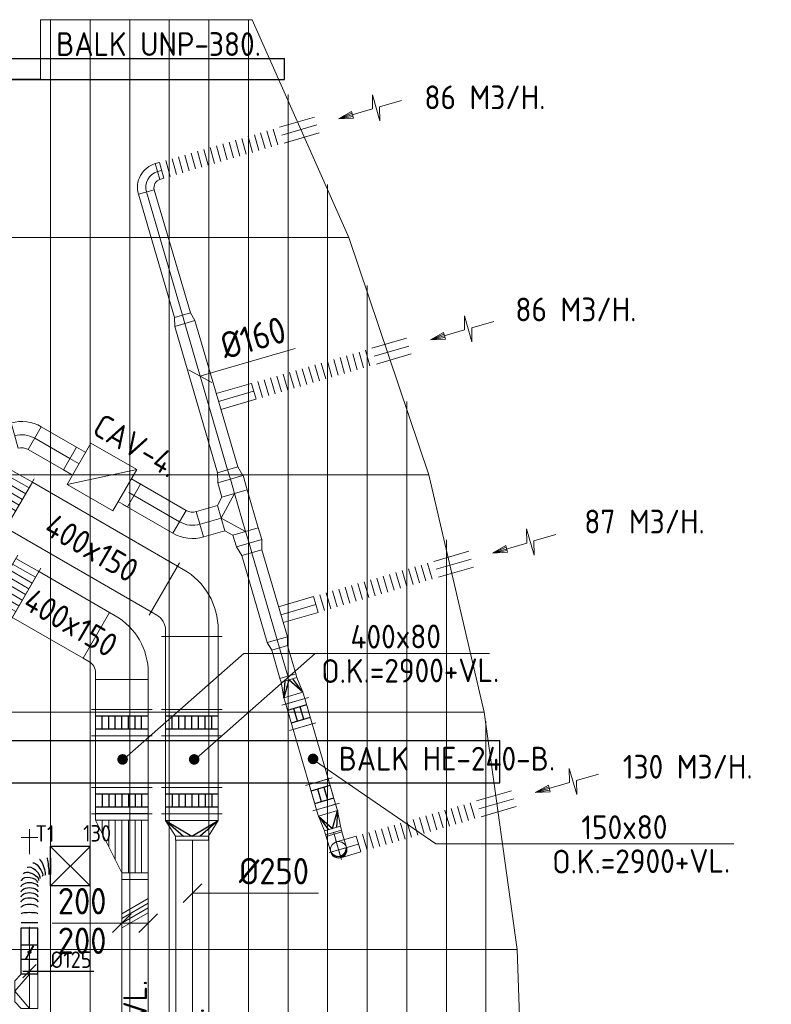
# Model space of a CAD drawing. Header units: millimetres. Extents: x -75017 to 35076, y -1757 to 51354.
# Tile 35 of 41: x -54654 to -48957, y 32231 to 39696. Entities that reach past the tile are written whole.
import ezdxf
from ezdxf.enums import TextEntityAlignment as Align

# ---------------------------------------------------------------- set-up
doc = ezdxf.new("R2010")
doc.units = ezdxf.units.MM
doc.header["$LTSCALE"] = 50
doc.linetypes.add('CENTER2', pattern=[28.575, 19.05, -3.175, 3.175, -3.175])
for name, color, linetype in [('BALKEN', 7, 'Continuous'), ('WL570---_TOEVOER', 200, 'Continuous'), ('WL570---_TOEVOER_HL', 1, 'Continuous'), ('WL570---_TOEVOER_RST', 200, 'Continuous'), ('WL570---_TOEVOER_RST_HL', 1, 'Continuous'), ('WL5772--_R_KANAAL-H', 1, 'Continuous'), ('WM570---_TOEVOER', 2, 'Continuous'), ('WM570---_TOEVOER_PR', 2, 'Continuous'), ('WM570---_TOEVOER_RST_PR', 1, 'Continuous')]:
    doc.layers.add(name, color=color, linetype=linetype)
for name, color, linetype, lineweight in [('WL570---_BESTAAND-HARTLIJN', 161, 'Continuous', 0), ('WL570---_BESTAAND-MAATVOERING', 160, 'Continuous', 0), ('WL570---_BESTAAND-RETOUR', 100, 'Continuous', 0), ('WL570---_BESTAAND-TOEVOER', 200, 'Continuous', 0), ('WL570---_DEMONTEREN', 10, 'Continuous', 0)]:
    doc.layers.add(name, color=color, linetype=linetype, lineweight=lineweight)
doc.layers.get('WL570---_DEMONTEREN').off()
doc.styles.add('BURO-025', font='ISO96.shx', dxfattribs={"height": 125})
doc.styles.add('ISO', font='ISO', dxfattribs={"height": 162})
doc.styles.add('MAATVOERING', font='ISO')

# ---------------------------------------------------------------- blocks, each defined once
blk = doc.blocks.new('*X1')
at = {"color": 0}
for p, q in [((-0.45, 0.011), (-0.45, 0.044)), ((-0.44, 0.05), (-0.44, 0.104)), ((-0.43, 0.079), (-0.43, 0.14)), ((-0.42, 0.104), (-0.42, 0.167)), ((-0.41, 0.125), (-0.41, 0.191)), ((-0.4, 0.143), (-0.4, 0.211)), ((-0.39, 0.16), (-0.39, 0.229)), ((-0.38, 0.175), (-0.38, 0.245)), ((-0.37, 0.189), (-0.37, 0.26)), ((-0.36, 0.203), (-0.36, 0.273)), ((-0.35, 0.215), (-0.35, 0.286)), ((-0.34, 0.226), (-0.34, 0.298)), ((-0.33, 0.237), (-0.33, 0.309)), ((-0.32, 0.247), (-0.32, 0.319)), ((-0.31, 0.256), (-0.31, 0.329)), ((-0.3, 0.265), (-0.3, 0.338)), ((-0.29, 0.273), (-0.29, 0.347)), ((-0.28, 0.281), (-0.28, 0.355)), ((-0.27, 0.289), (-0.27, 0.363)), ((-0.26, 0.296), (-0.26, 0.37)), ((-0.25, 0.302), (-0.25, 0.377)), ((-0.24, 0.309), (-0.24, 0.383)), ((-0.23, 0.315), (-0.23, 0.389)), ((-0.22, 0.32), (-0.22, 0.395)), ((-0.21, 0.326), (-0.21, 0.4)), ((-0.2, 0.331), (-0.2, 0.405)), ((-0.19, 0.335), (-0.19, 0.41)), ((-0.18, 0.34), (-0.18, 0.415)), ((-0.17, 0.344), (-0.17, 0.419)), ((-0.16, 0.348), (-0.16, 0.423)), ((-0.15, 0.351), (-0.15, 0.426)), ((-0.14, 0.355), (-0.14, 0.43)), ((-0.13, 0.358), (-0.13, 0.433)), ((-0.12, 0.36), (-0.12, 0.436)), ((-0.11, 0.363), (-0.11, 0.439)), ((-0.1, 0.365), (-0.1, 0.441)), ((-0.09, 0.367), (-0.09, 0.443)), ((-0.08, 0.369), (-0.08, 0.445)), ((-0.07, 0.371), (-0.07, 0.447)), ((-0.06, 0.372), (-0.06, 0.448)), ((-0.05, 0.374), (-0.05, 0.449)), ((-0.04, 0.375), (-0.04, 0.45)), ((-0.03, 0.375), (-0.03, 0.451)), ((-0.02, 0.376), (-0.02, 0.452)), ((-0.01, 0.376), (-0.01, 0.452)), ((0, 0.376), (0, 0.452)), ((0.01, 0.376), (0.01, 0.452)), ((0.02, 0.376), (0.02, 0.452)), ((0.03, 0.375), (0.03, 0.451)), ((0.04, 0.375), (0.04, 0.45)), ((0.05, 0.374), (0.05, 0.449)), ((0.06, 0.372), (0.06, 0.448)), ((0.07, 0.371), (0.07, 0.447)), ((0.08, 0.369), (0.08, 0.445)), ((0.09, 0.367), (0.09, 0.443)), ((0.1, 0.365), (0.1, 0.441)), ((0.11, 0.363), (0.11, 0.439)), ((0.12, 0.36), (0.12, 0.436)), ((0.13, 0.358), (0.13, 0.433)), ((0.14, 0.355), (0.14, 0.43)), ((0.15, 0.351), (0.15, 0.426)), ((0.16, 0.348), (0.16, 0.423)), ((0.17, 0.344), (0.17, 0.419)), ((0.18, 0.34), (0.18, 0.415)), ((0.19, 0.335), (0.19, 0.41)), ((0.2, 0.331), (0.2, 0.405)), ((0.21, 0.326), (0.21, 0.4)), ((0.22, 0.32), (0.22, 0.395)), ((0.23, 0.315), (0.23, 0.389)), ((0.24, 0.309), (0.24, 0.383)), ((0.25, 0.302), (0.25, 0.377)), ((0.26, 0.296), (0.26, 0.37)), ((0.27, 0.289), (0.27, 0.363)), ((0.28, 0.281), (0.28, 0.355)), ((0.29, 0.273), (0.29, 0.347)), ((0.3, 0.265), (0.3, 0.338)), ((0.31, 0.256), (0.31, 0.329)), ((0.32, 0.247), (0.32, 0.319)), ((0.33, 0.237), (0.33, 0.309)), ((0.34, 0.226), (0.34, 0.298)), ((0.35, 0.215), (0.35, 0.286)), ((0.36, 0.203), (0.36, 0.273)), ((0.37, 0.189), (0.37, 0.26)), ((0.38, 0.175), (0.38, 0.245)), ((0.39, 0.16), (0.39, 0.229)), ((0.4, 0.143), (0.4, 0.211)), ((0.41, 0.125), (0.41, 0.191)), ((0.42, 0.104), (0.42, 0.167)), ((0.43, 0.079), (0.43, 0.14)), ((0.44, 0.05), (0.44, 0.104)), ((0.45, 0.011), (0.45, 0.044))]:
    blk.add_line(p, q, dxfattribs=at)
blk = doc.blocks.new('KARODS')
blk.add_circle((0, 0), 0.5)
at = {"layer": 'WL570---_BESTAAND-HARTLIJN'}
for p, q in [((0, -0.6), (0, 0.6)), ((-0.6, 0), (0.6, 0))]:
    blk.add_line(p, q, dxfattribs=at)
at = {"layer": 'WL570---_BESTAAND-TOEVOER'}
blk.add_blockref('*X1', (0, 0), dxfattribs=at)
blk = doc.blocks.new('OBO12500090SE')
blk.add_lwpolyline([(-62.5, 125), (-62.5, 0), (62.5, 0), (62.5, 125)])
at = {"layer": 'WL570---_BESTAAND-HARTLIJN'}
for p, q in [((0, 0), (0, 187.5)), ((-62.5, 125), (62.5, 125))]:
    blk.add_line(p, q, dxfattribs=at)
at = {"xscale": 125, "yscale": 125, "zscale": 125}
blk.add_blockref('KARODS', (0, 125), dxfattribs=at)
blk = doc.blocks.new('OTS12512516000H')
blk.add_lwpolyline([(-130, -62.5), (130, -62.5), (130, 62.5), (80, 112.5), (-80, 112.5), (-130, 62.5)], close=True)
at = {"layer": 'WL570---_BESTAAND-HARTLIJN'}
blk.add_line((-130, 0), (130, 0), dxfattribs=at)
at = {"layer": 'WL570---_BESTAAND-TOEVOER'}
blk.add_lwpolyline([(-130, 0), (0, 112.5), (130, 0)], dxfattribs=at)
blk = doc.blocks.new('KARO')
for p, q in [((1, 0.5), (0, 0.5)), ((0, -0.5), (1, -0.5))]:
    blk.add_line(p, q)
at = {"invisible_edges": 15}
blk.add_3dface([(0, 0.5), (0, -0.5), (1, -0.5), (1, 0.5)], dxfattribs=at)
at = {"layer": 'WL570---_BESTAAND-HARTLIJN'}
blk.add_line((0, 0), (1, 0), dxfattribs=at)
blk = doc.blocks.new('AFZPIJL')
for points in [[(0, -10), (0, -6.52), (-2.06, -5.97), (2.06, -5.97), (0, -5.41), (0, 0)], [(-0.26, -2.22), (0, 0)], [(0.26, -2.22), (0, 0)]]:
    blk.add_lwpolyline(points)
blk.add_lwpolyline([(0.52, -2.22), (-0.52, -2.22), (0, 0)], close=True)
blk = doc.blocks.new('FLLINE125')
blk.add_line((0, -62.5), (0, 62.5))
blk = doc.blocks.new('OEX1250095100')
at = {"rotation": 180.0000000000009}
for p in [(50, 0), (100, 0), (150, 0), (200, 0), (250, 0), (300, 0), (350, 0), (400, 0), (450, 0), (500, 0), (550, 0), (600, 0), (650, 0), (700, 0), (750, 0), (800, 0), (850, 0), (900, 0), (950, 0)]:
    blk.add_blockref('FLLINE125', p, dxfattribs=at)
blk = doc.blocks.new('OSV2001600740G')
blk.add_lwpolyline([(0, -100), (74.6, -80), (74.6, 80), (0, 100)], close=True)
at = {"layer": 'WL570---_BESTAAND-HARTLIJN'}
blk.add_line((0, 0), (74.6, 0), dxfattribs=at)
blk = doc.blocks.new('OSV1601250650K')
blk.add_lwpolyline([(-65.3, -80), (0, -62.5), (0, 62.5), (-65.3, 80)], close=True)
at = {"layer": 'WL570---_BESTAAND-HARTLIJN'}
blk.add_line((-65.3, 0), (0, 0), dxfattribs=at)
blk = doc.blocks.new('OTS20020020000H')
blk.add_lwpolyline([(-150, -100), (150, -100), (150, 100), (100, 150), (-100, 150), (-150, 100)], close=True)
at = {"layer": 'WL570---_BESTAAND-HARTLIJN'}
blk.add_line((-150, 0), (150, 0), dxfattribs=at)
at = {"layer": 'WL570---_BESTAAND-RETOUR'}
blk.add_lwpolyline([(-150, 0), (0, 150), (150, 0)], dxfattribs=at)
blk = doc.blocks.new('MVLINE')
blk.add_line((35.4, -35.4), (-35.4, 35.4))
blk = doc.blocks.new('OBO12500090H')
blk.add_lwpolyline([(62.5, -125, 0.414214), (-125, 62.5), (-125, -62.5, -0.414214), (-62.5, -125)], format="xyb", close=True)
at = {"invisible_edges": 15}
for points in [[(-114.1, -63.4), (-92.4, 59.7), (-125, 62.5), (-125, -62.5)], [(-103.6, -66.3), (-60.9, 51.2), (-92.4, 59.7), (-114.1, -63.4)], [(-93.8, -70.9), (-31.2, 37.4), (-60.9, 51.2), (-103.6, -66.3)], [(-84.8, -77.1), (-4.5, 18.6), (-31.2, 37.4), (-93.8, -70.9)], [(-77.1, -84.8), (18.6, -4.5), (-4.5, 18.6), (-84.8, -77.1)], [(-70.9, -93.8), (37.4, -31.2), (18.6, -4.5), (-77.1, -84.8)], [(-66.3, -103.6), (51.2, -60.9), (37.4, -31.2), (-70.9, -93.8)], [(-63.4, -114.1), (59.7, -92.4), (51.2, -60.9), (-66.3, -103.6)], [(-62.5, -125), (62.5, -125), (59.7, -92.4), (-63.4, -114.1)]]:
    blk.add_3dface(points, dxfattribs=at)
at = {"layer": 'WL570---_BESTAAND-HARTLIJN'}
blk.add_arc((-125, -125), 125, 0, 90, dxfattribs=at)
blk = doc.blocks.new('KARH')
for p, q in [((1, 0.5), (0, 0.5)), ((0, -0.5), (1, -0.5))]:
    blk.add_line(p, q)
at = {"invisible_edges": 15}
blk.add_3dface([(0, 0.5), (0, -0.5), (1, -0.5), (1, 0.5)], dxfattribs=at)
blk = doc.blocks.new('OBO12500090ZH')
blk.add_lwpolyline([(-62.5, -125), (62.5, -125), (62.5, 0, 1), (-62.5, 0)], format="xyb", close=True)
at = {"layer": 'WL570---_BESTAAND-HARTLIJN'}
for points in [[(-62.5, 0), (62.5, 0)], [(0, -125), (0, 62.5)]]:
    blk.add_lwpolyline(points, dxfattribs=at)
blk = doc.blocks.new('OBO20000046H')
blk.add_lwpolyline([(100, -85.5, 0.203452), (8.4, 130.3), (-130.5, -13.6, -0.203452), (-100, -85.5)], format="xyb", close=True)
at = {"invisible_edges": 15}
for points in [[(-124.4, -20), (26.8, 110.9), (8.4, 130.3), (-130.5, -13.6)], [(-118.9, -27), (43.4, 89.9), (26.8, 110.9), (-124.4, -20)], [(-114, -34.5), (58, 67.5), (43.4, 89.9), (-118.9, -27)], [(-109.8, -42.3), (70.7, 43.9), (58, 67.5), (-114, -34.5)], [(-106.3, -50.6), (81.1, 19.3), (70.7, 43.9), (-109.8, -42.3)], [(-103.6, -59), (89.3, -6.2), (81.1, 19.3), (-106.3, -50.6)], [(-101.6, -67.7), (95.2, -32.2), (89.3, -6.2), (-103.6, -59)], [(-100.4, -76.6), (98.8, -58.8), (95.2, -32.2), (-101.6, -67.7)], [(-100, -85.5), (100, -85.5), (98.8, -58.8), (-100.4, -76.6)]]:
    blk.add_3dface(points, dxfattribs=at)
at = {"layer": 'WL570---_BESTAAND-HARTLIJN'}
blk.add_arc((-200, -85.5), 200, 0, 46, dxfattribs=at)
blk = doc.blocks.new('OBO20000045H')
blk.add_lwpolyline([(100, -82.8, 0.198912), (12.1, 129.3), (-129.3, -12.1, -0.198912), (-100, -82.8)], format="xyb", close=True)
at = {"invisible_edges": 15}
for points in [[(-123.4, -18.6), (29.8, 110), (12.1, 129.3), (-129.3, -12.1)], [(-118.1, -25.5), (45.7, 89.2), (29.8, 110), (-123.4, -18.6)], [(-113.4, -32.8), (59.8, 67.2), (45.7, 89.2), (-118.1, -25.5)], [(-109.4, -40.6), (71.9, 43.9), (59.8, 67.2), (-113.4, -32.8)], [(-106, -48.6), (81.9, 19.8), (71.9, 43.9), (-109.4, -40.6)], [(-103.4, -57), (89.8, -5.2), (81.9, 19.8), (-106, -48.6)], [(-101.5, -65.5), (95.4, -30.7), (89.8, -5.2), (-103.4, -57)], [(-100.4, -74.1), (98.9, -56.7), (95.4, -30.7), (-101.5, -65.5)], [(-100, -82.8), (100, -82.8), (98.9, -56.7), (-100.4, -74.1)]]:
    blk.add_3dface(points, dxfattribs=at)
at = {"layer": 'WL570---_BESTAAND-HARTLIJN'}
blk.add_arc((-200, -82.8), 200, 0, 45, dxfattribs=at)
blk = doc.blocks.new('*X189')
at = {"color": 0}
for p, q in [((50, 300), (450, 300)), ((50, 200), (450, 200)), ((50, 100), (250, 100))]:
    blk.add_line(p, q, dxfattribs=at)
blk = doc.blocks.new('*X190')
at = {"color": 0}
for p, q in [((50, 350), (450, 350)), ((50, 250), (450, 250)), ((50, 150), (350, 150)), ((50, 50), (150, 50))]:
    blk.add_line(p, q, dxfattribs=at)
blk = doc.blocks.new('VTR40015020020020-0')
for p, q in [((50, 200), (0, 200)), ((0, 200), (0, -200)), ((500, 200), (450, 200)), ((500, 0), (500, 200)), ((450, 0), (500, 0)), ((0, -200), (50, -200))]:
    blk.add_line(p, q)
blk.add_lwpolyline([(50, -200), (450, 0), (450, 200), (50, 200)], close=True)
at = {"layer": 'WL570---_BESTAAND-TOEVOER'}
for name in ['*X190', '*X189']:
    blk.add_blockref(name, (0, -200), dxfattribs=at)
blk = doc.blocks.new('VBO40015000050601-100')
blk.add_lwpolyline([(-200, -223.2), (200, -223.2), (200, -173.2, 0.267949), (-50, 259.8), (-93.3, 284.8), (-293.3, -61.6), (-250, -86.6, -0.267949), (-200, -173.2)], format="xyb", close=True)
blk = doc.blocks.new('VBX1251250012525000')
blk.add_lwpolyline([(50, -112.5), (300, -112.5), (300, 112.5), (50, 112.5)], close=True)
for points in [[(50, 62.5), (0, 62.5), (0, -62.5), (50, -62.5)], [(300, -62.5), (350, -62.5), (350, 62.5), (300, 62.5)]]:
    blk.add_lwpolyline(points)
at = {"layer": 'WL570---_BESTAAND-HARTLIJN'}
blk.add_line((300, 0), (350, 0), dxfattribs=at)
at = {"layer": 'WL570---_BESTAAND-TOEVOER'}
blk.add_line((50, -112.5), (300, 112.5), dxfattribs=at)
blk = doc.blocks.new('VSP400804008020020000')
for p, q in [((0, -230), (0, 230)), ((200, -230), (200, 230))]:
    blk.add_line(p, q)
blk.add_lwpolyline([(0, -200), (200, -200), (200, 200), (0, 200)], close=True)
at = {"layer": 'WL5772--_R_KANAAL-H'}
for p, q in [((50, -200), (50, 200)), ((50, 150), (150, 150)), ((150, -200), (150, 200)), ((50, 100), (150, 100)), ((50, 50), (150, 50)), ((50, 0), (150, 0)), ((50, -50), (150, -50)), ((50, -100), (150, -100)), ((50, -150), (150, -150))]:
    blk.add_line(p, q, dxfattribs=at)
blk = doc.blocks.new('VRO4008000250200003-0')
for p, q in [((0, 230), (0, -230)), ((50, -200), (50, 200)), ((170, -125), (170, 125))]:
    blk.add_line(p, q)
blk.add_lwpolyline([(0, 200), (0, -200), (50, -200), (170, -125), (200, -125), (200, 125), (170, 125), (50, 200)], close=True)
at = {"layer": 'WL5772--_R_KANAAL-H'}
for p, q in [((50, 200), (170, 62.5)), ((50, -200), (170, -62.5))]:
    blk.add_line(p, q, dxfattribs=at)
blk.add_lwpolyline([(50, -200), (170, 0), (50, 200)], dxfattribs=at)
blk = doc.blocks.new('VV340020040015002000GO')
for p, q in [((0, -230), (0, 230)), ((200, -230), (200, 230)), ((0, 200), (200, 200)), ((0, -200), (200, -200))]:
    blk.add_line(p, q)
at = {"layer": 'WL570---_BESTAAND-RETOUR'}
for p, q in [((0, -200), (0, 200)), ((0, 150), (200, 150)), ((200, -200), (200, 200)), ((0, 100), (200, 100)), ((0, 50), (200, 50)), ((0, 0), (200, 0)), ((0, -50), (200, -50)), ((0, -100), (200, -100)), ((0, -150), (200, -150))]:
    blk.add_line(p, q, dxfattribs=at)
blk = doc.blocks.new('VBO4001504001505050-0')
for p, q in [((-93.3, 319.4), (-323.3, -78.9)), ((-230, -240.5), (230, -240.5))]:
    blk.add_line(p, q)
blk.add_lwpolyline([(-200, -240.5), (200, -240.5), (200, -190.5, 0.267949), (-65, 268.5), (-108.3, 293.5), (-308.3, -52.9), (-265, -77.9, -0.267949), (-200, -190.5)], format="xyb", close=True)
blk = doc.blocks.new('VRO1508000125200003-0')
for p, q in [((0, 105), (0, -105)), ((50, -75), (50, 75)), ((170, -62.5), (170, 62.5))]:
    blk.add_line(p, q)
blk.add_lwpolyline([(0, 75), (0, -75), (50, -75), (170, -62.5), (200, -62.5), (200, 62.5), (170, 62.5), (50, 75)], close=True)
at = {"layer": 'WL5772--_R_KANAAL-H'}
for p, q in [((50, 75), (170, 31.25)), ((50, -75), (170, -31.25))]:
    blk.add_line(p, q, dxfattribs=at)
blk.add_lwpolyline([(50, -75), (170, 0), (50, 75)], dxfattribs=at)
blk = doc.blocks.new('VSP150801508020020000')
for p, q in [((0, -105), (0, 105)), ((200, -105), (200, 105))]:
    blk.add_line(p, q)
blk.add_lwpolyline([(0, -75), (200, -75), (200, 75), (0, 75)], close=True)
at = {"layer": 'WL5772--_R_KANAAL-H'}
for p, q in [((50, -75), (50, 75)), ((150, -75), (150, 75)), ((50, 25), (150, 25)), ((50, -25), (150, -25))]:
    blk.add_line(p, q, dxfattribs=at)
blk = doc.blocks.new('UISO')
for p, q in [((0, 0.18), (1, 0.757)), ((0, 0), (1, 0.577))]:
    blk.add_line(p, q)
at = {"layer": 'WL570---_BESTAAND-TOEVOER'}
for p, q in [((0, 0.36), (1, 0.937)), ((0, -0.18), (1, 0.397))]:
    blk.add_line(p, q, dxfattribs=at)
blk = doc.blocks.new('Block plafond 7e midden')
at = {"color": 8, "linetype": 'Continuous', "lineweight": 13}
for p, q in [((13910, 40), (13910, -17660)), ((14210, 40), (14210, -17660)), ((14510, 40), (14510, -17660)), ((14810, 40), (14810, -17660)), ((15110, 40), (15110, -17660)), ((15410, 40), (15410, -17660)), ((16171.1, -1610), (15437.9, 40)), ((15710, -526.3), (15710, -17093.7)), ((16010, -1210.5), (16010, -16409.5)), ((9960, -1610), (16171.1, -1610)), ((16776.6, -3410), (16171.1, -1610)), ((16310, -1976), (16310, -15644)), ((16610, -2853.9), (16610, -14766.1)), ((9960, -3410), (16776.7, -3410)), ((15410, -3410), (15410, -5210)), ((17197.6, -5210), (16776.6, -3410)), ((16910, -3904.2), (16910, -13715.8)), ((9960, -5210), (17197.6, -5210)), ((15710, -12410), (15710, -5210)), ((17197.6, -5210), (17445.9, -7010)), ((17210, -5277.5), (17210, -12342.6)), ((17445.9, -7010), (12960, -7010)), ((17445.9, -7010), (17510, -8810))]:
    blk.add_line(p, q, dxfattribs=at)
at = {"color": 8, "linetype": 'Continuous', "lineweight": 13, "flags": 128}
blk.add_lwpolyline([(15437.9, 40), (13835, 40), (13835, -410), (2509.8, -410), (2509.8, 0), (0, 0), (0, -17620)], dxfattribs=at)
blk = doc.blocks.new('*U592')
at = {"color": 0, "ltscale": 10}
for p, q in [((150, 150, -2500), (-150, 150, -2500)), ((-150, -150, -2500), (-150, 150, -2500)), ((150, -150, -2500), (-150, 150, -2500)), ((-150, -150, -2500), (150, 150, -2500)), ((150, -150, -2500), (150, 150, -2500)), ((150, -150, -2500), (-150, -150, -2500))]:
    blk.add_line(p, q, dxfattribs=at)
at = {"layer": 'WL570---_TOEVOER_RST_HL', "linetype": 'CENTER2'}
blk.add_circle((0, 0, -2500), 0.075, dxfattribs=at)
at = {"layer": 'WL570---_TOEVOER_RST', "color": 2, "style": 'BURO-025'}
for tag in ['MC', 'Q']:
    blk.add_attdef(tag, text='', height=125, dxfattribs=at).set_placement((0, 0), align=Align.MIDDLE)
at = {"layer": 'WM570---_TOEVOER_RST_PR', "color": 2, "style": 'BURO-025'}
blk.add_attdef('POSNR', text='', height=125, dxfattribs=at).set_placement((0, 0), align=Align.MIDDLE)
blk = doc.blocks.new('*U599')
at = {"ltscale": 10}
for p, q in [((-56.5, 62.5, -2700), (56.5, 62.5, -2700)), ((-56.5, -62.5, -2700), (-56.5, 62.5, -2700)), ((-49.4, 27.3, -2700), (-48.4, 29.1, -2700)), ((48.4, -29.1, -2700), (-49.4, 27.3, -2700)), ((49.4, -27.3, -2700), (-48.4, 29.1, -2700)), ((56.5, 62.5, -2700), (56.5, -62.5, -2700)), ((-56.5, -62.5, -2700), (56.5, -62.5, -2700)), ((48.4, -29.1, -2700), (49.4, -27.3, -2700))]:
    blk.add_line(p, q, dxfattribs=at)
blk.add_circle((0, 0, -2700), 9.41, dxfattribs=at)
at = {"layer": 'WL570---_TOEVOER', "color": 2, "style": 'BURO-025'}
blk.add_attdef('I', text='', height=125, dxfattribs=at).set_placement((0, 0), align=Align.MIDDLE)
at = {"layer": 'WM570---_TOEVOER_PR', "color": 2, "style": 'BURO-025'}
blk.add_attdef('POSNR', text='', height=125, dxfattribs=at).set_placement((0, 0), align=Align.MIDDLE)
blk = doc.blocks.new('*U600')
at = {"color": 0, "ltscale": 10}
for p, q in [((0, 62.5, -2700), (109.6, 62.5, -2700)), ((0, -62.5, -2700), (0, 62.5, -2700)), ((0, -62.5, -2700), (109.6, -62.5, -2700))]:
    blk.add_line(p, q, dxfattribs=at)
at = {"layer": 'WL570---_TOEVOER_HL', "linetype": 'CENTER2'}
blk.add_line((0, 0, -2700), (109.6, 0, -2700), dxfattribs=at)
at = {"layer": 'WM570---_TOEVOER_PR', "color": 2, "style": 'BURO-025'}
blk.add_attdef('POSNR', text='', height=125, dxfattribs=at).set_placement((0, 0), align=Align.MIDDLE)
blk = doc.blocks.new('*U605')
at = {"color": 0, "ltscale": 10}
for p, q in [((0, 62.5, -2700), (127.7, 62.5, -2700)), ((127.7, 62.5, -2700), (127.7, -62.5, -2700)), ((0, -62.5, -2700), (127.7, -62.5, -2700))]:
    blk.add_line(p, q, dxfattribs=at)
at = {"layer": 'WL570---_TOEVOER_HL', "linetype": 'CENTER2'}
blk.add_line((0, 0, -2700), (127.7, 0, -2700), dxfattribs=at)
at = {"layer": 'WM570---_TOEVOER_PR', "color": 2, "style": 'BURO-025'}
blk.add_attdef('POSNR', text='', height=125, dxfattribs=at).set_placement((0, 0), align=Align.MIDDLE)
blk = doc.blocks.new('*U606')
at = {"color": 0, "ltscale": 10}
for p, q in [((0, 62.5, -2700), (0, -62.5, -2700)), ((40.7, 62.5, -2700), (40.7, -62.5, -2700)), ((517.7, -76.9, -2700), (517.5, -76.4, -2700)), ((530.2, -159.3, -2700), (405.2, -159.3, -2700))]:
    blk.add_line(p, q, dxfattribs=at)
for centre, major_axis, ratio, start_param, end_param in [((106.9, 0, -2700), (0, -62.5), 0.135556, 0, 3.141593), ((349, 0, -2700), (-9.5, -62.3), 0.504532, 0.076776, 3.064817), ((349, 0, -2700), (-9.5, -62.3), 0.504532, 3.064817, 3.218369), ((414.9, -31.8, -2700), (-41.8, -47.1), 0.404489, 0.054754, 3.086839), ((414.9, -31.8, -2700), (-41.8, -47.1), 0.404489, 3.086839, 3.196346), ((458.4, -97.8, -2700), (-59.2, -21.2), 0.195501, 0.022976, 3.118617)]:
    blk.add_ellipse(centre, major_axis=major_axis, ratio=ratio, start_param=start_param, end_param=end_param, dxfattribs=at)
at = {"color": 0, "ltscale": 10, "extrusion": (0, 0, -1)}
for centre, major_axis, ratio, start_param, end_param in [((155.9, 0, -2700), (0, 62.5), 0.396883, 0, 3.141593), ((196.9, 0, -2700), (0, 62.5), 0.513224, 0, 3.141593), ((235.2, 0, -2700), (0, 62.5), 0.513224, 0, 3.141593), ((273.5, 0, -2700), (0, 62.5), 0.513224, 0, 3.141593), ((311.8, 0, -2700), (0, 62.5), 0.513224, 0, 3.141593), ((383.8, -10.9, -2700), (27.3, 56.8), 0.470498, 6.214695, 9.356288), ((440.4, -61.5, -2700), (52.5, 34.7), 0.31073, 6.244284, 9.385877), ((467.7, -138.3, -2700), (62.5, 7.1), 0.066712, 6.275613, 9.417206)]:
    blk.add_ellipse(centre, major_axis=major_axis, ratio=ratio, start_param=start_param, end_param=end_param, dxfattribs=at)
at = {"layer": 'WM570---_TOEVOER_PR', "color": 2, "style": 'BURO-025'}
blk.add_attdef('POSNR', text='', height=125, dxfattribs=at).set_placement((0, 0), align=Align.MIDDLE)
blk = doc.blocks.new('*U608')
at = {"layer": 'WM570---_TOEVOER', "color": 0, "ltscale": 10}
for p, q in [((-50, -50), (50, 50)), ((-50, 0), (488.5, 0))]:
    blk.add_line(p, q, dxfattribs=at)
at = {"layer": 'WM570---_TOEVOER', "color": 0, "style": 'BURO-025'}
blk.add_text('%%c125', height=125, dxfattribs=at).set_placement((158.2, 25))

msp = doc.modelspace()

# ---------------------------------------------------------------- linework, layer by layer
at = {"layer": 'BALKEN'}
for p, q in [((-68519.1, 39401.2), (-52647.2, 39401.2)), ((-52647.2, 39241.2), (-52647.2, 39401.2)), ((-68519.1, 39241.2), (-52647.2, 39241.2)), ((-55367.6, 34230.8), (-51015.4, 34230.8)), ((-51015.4, 33910.8), (-51015.4, 34230.8)), ((-55367.6, 33910.8), (-51015.4, 33910.8))]:
    msp.add_line(p, q, dxfattribs=at)
at = {"layer": 'WL570---_BESTAAND-MAATVOERING'}
for p, q in [((-53859.3, 34095.6), (-52955.7, 34891.7)), ((-53316.8, 34095.6), (-52413.1, 34891.7)), ((-52955.7, 34891.7), (-51093.4, 34891.7)), ((-52419.3, 34079.5), (-51499.8, 33446.8)), ((-51499.8, 33446.8), (-49241.8, 33446.8))]:
    msp.add_line(p, q, dxfattribs=at)
for points in [[(-53285.8, 36994), (-53168, 37028.5), (-52567, 37204.1)], [(-53344.4, 33073.6), (-53043.1, 33073.6), (-52388.3, 33073.6)], [(-53679.4, 32846.5), (-53946.1, 32846.5), (-54407.6, 32846.5)]]:
    msp.add_lwpolyline(points, dxfattribs=at)
at = {"layer": 'WL570---_BESTAAND-MAATVOERING', "const_width": 40}
for points in [[(-53863.8, 34105.1, 1), (-53883.8, 34070.5, 1)], [(-53321.3, 34105.1, 1), (-53341.3, 34070.5, 1)], [(-52411.1, 34086.2, 1), (-52449.6, 34097.2, 1)]]:
    msp.add_lwpolyline(points, format="xyb", close=True, dxfattribs=at)

# ---------------------------------------------------------------- block references
at = {"layer": 'WL570---_BESTAAND-MAATVOERING', "yscale": 2, "zscale": 2}
for p, xscale, rotation in [((-53285.8, 36994), -2, 286.2863192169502), ((-53344.4, 33073.6), 2, 90), ((-53879.4, 32846.5), 2, 90), ((-53679.4, 32846.5), 2, 90)]:
    msp.add_blockref('MVLINE', p, dxfattribs=dict(at, xscale=xscale, rotation=rotation))
at = {"layer": 'WL570---_BESTAAND-RETOUR', "color": 2, "xscale": 49.99999999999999, "yscale": 49.99999999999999, "zscale": 49.99999999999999, "rotation": 106.2885119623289}
for p in [(-52238.6, 38943.8), (-51541, 37268), (-51069.1, 35652.6), (-50746.2, 33836.3)]:
    msp.add_blockref('AFZPIJL', p, dxfattribs=at)
at = {"layer": 'WL570---_BESTAAND-RETOUR'}
for name, p, xscale, yscale, zscale, rotation in [('KARO', (-52665.9, 38820.2), 275.9456809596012, 125, 125, 16.28851196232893), ('KARO', (-53578.3, 38553.5), -31.59570207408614, 125, 125, 16.28851196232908), ('KARO', (-53693.6, 38389.6), -974.0447346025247, 125, 125, 106.2885119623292), ('KARO', (-53402.1, 37392), 1154.758043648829, 160, 160, 286.2885119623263), ('KARO', (-51968.2, 37144.4), 275.9456809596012, 125, 125, 16.28851196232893), ('KARO', (-52880.9, 36878.4), 276.2593765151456, 125, 125, 196.2874155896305), ('KARO', (-54540.1, 36522.9), 308.4267611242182, 200, 200, 329.9999999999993), ('VBX1251250012525000', (-53788, 36088.7), 1.59999, 1.59999, 1.59999, 149.9999999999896), ('KARO', (-53025.5, 36103.1), -113.3662558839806, 200, 200, 286.2874155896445), ('KARH', (-54658, 36015.7), 1271.302824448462, 400, 150, 330.0000000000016), ('KARO', (-53442.6, 35889.3), 442.0882942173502, 200, 200, 150.0000000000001), ('KARO', (-53286.6, 35870.6), 165.8104594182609, 200, 200, 16.28741558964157), ('KARO', (-52941.9, 35816.9), 94.13427758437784, 200, 200, 286.2874155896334), ('KARO', (-52701.9, 34995.6), 686.8748557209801, 160, 160, 106.287415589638), ('KARO', (-51496.3, 35529), 275.9456809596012, 125, 125, 16.28851196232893), ('KARO', (-52408.8, 35262.4), 276.1658530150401, 125, 125, 196.2863192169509), ('KARH', (-53348.7, 35019.2), 553.1453489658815, 400, 150, 270), ('KARO', (-52683.5, 34932.9), 230.0189441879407, 125, 125, 286.2885119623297), ('KARH', (-52509.1, 34335.8), 568.201385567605, 150, 80, 286.2938800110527), ('KARH', (-53348.7, 34266.1), 416.0528839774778, 400, 80, 270), ('KARO', (-51173.5, 33712.7), 275.9456809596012, 125, 125, 16.28851196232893), ('KARO', (-52271.3, 33522.1), 14.32745938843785, 125, 125, 106.2885119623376), ('KARO', (-53344.4, 30174.3), 3302.150072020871, 250, 250, 90), ('KARO', (-52085.9, 33446), 156.5957020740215, 125, 125, 196.2885119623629)]:
    msp.add_blockref(name, p, dxfattribs=dict(at, xscale=xscale, yscale=yscale, zscale=zscale, rotation=rotation))
at = {"layer": 'WL570---_BESTAAND-RETOUR', "xscale": -1}
for name, p, rotation in [('OEX1250095100', (-52665.9, 38820.2), 16.28851196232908), ('OBO12500090H', (-53728.7, 38509.6), 16.28851196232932), ('OSV1601250650K', (-53420.4, 37454.7), 286.287415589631), ('OEX1250095100', (-51968.3, 37144.4), 16.28851196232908), ('OTS20020020000H', (-52983.4, 35959.1), 106.2874155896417), ('OEX1250095100', (-51496.3, 35529), 16.28851196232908), ('OSV1601250650K', (-52683.5, 34932.9), 106.2863192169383), ('VSP400804008020020000', (-53348.7, 33875.5), 90), ('OEX1250095100', (-51173.5, 33712.7), 16.28851196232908)]:
    msp.add_blockref(name, p, dxfattribs=dict(at, rotation=rotation))
at = {"layer": 'WL570---_BESTAAND-RETOUR'}
for name, p, rotation in [('OBO20000045H', (-54611.8, 36564.4), 59.99999999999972), ('VV340020040015002000GO', (-54831.2, 36115.7), 330.0000000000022), ('OSV2001600740G', (-53057.3, 36211.9), 106.2885119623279), ('OBO20000046H', (-53368.6, 35846.6), 240.0000000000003), ('OSV2001600740G', (-52915.5, 35726.5), 286.287415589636), ('VRO1508000125200003-0', (-52565.2, 34527.7), 106.2938800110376), ('VSP150801508020020000', (-52509.1, 34335.8), 106.2938800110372), ('VSP400804008020020000', (-53348.7, 34266.1), 90), ('VSP150801508020020000', (-52387.2, 33918.6), 286.2938800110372), ('VRO1508000125200003-0', (-52331.1, 33726.6), 286.2938800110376), ('VRO4008000250200003-0', (-53348.7, 33675.5), 270), ('OBO12500090SE', (-52271.3, 33522.1), 196.2885119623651)]:
    msp.add_blockref(name, p, dxfattribs=dict(at, rotation=rotation))
msp.add_blockref('VBO4001504001505050-0', (-53348.7, 35259.8), dxfattribs=at)
at = {"layer": 'WL570---_BESTAAND-TOEVOER'}
for name, p in [('Block plafond 7e midden', (-68330, 39655.8)), ('VBO40015000050601-100', (-53879.4, 34917))]:
    msp.add_blockref(name, p, dxfattribs=at)
for name, p, rotation in [('VV340020040015002000GO', (-54782.4, 35438.3), 330.0000000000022), ('VSP400804008020020000', (-53879.4, 34266.1), 90), ('VTR40015020020020-0', (-53879.4, 33676.8), 270)]:
    msp.add_blockref(name, p, dxfattribs=dict(at, rotation=rotation))
for name, p, xscale, yscale, zscale, rotation in [('KARH', (-54072.7, 35028.6), 629.0714401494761, 400, 150, 150.0000000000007), ('KARH', (-53879.4, 34693.8), 1063.504740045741, 400, 150, 270), ('KARH', (-53779.4, 30501.5), 2693.68517729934, 200, 200, 90), ('UISO', (-53679.4, 32997.4), 200, 200, 200, 180)]:
    msp.add_blockref(name, p, dxfattribs=dict(at, xscale=xscale, yscale=yscale, zscale=zscale, rotation=rotation))
at = {"layer": 'WL570---_BESTAAND-TOEVOER', "xscale": -1, "rotation": 90}
for name, p in [('VSP400804008020020000', (-53879.4, 33875.5)), ('OTS12512516000H', (-54579.3, 32330.4))]:
    msp.add_blockref(name, p, dxfattribs=at)
at = {"layer": 'WL570---_DEMONTEREN', "xscale": -1}
msp.add_blockref('OBO12500090ZH', (-54579.3, 33495.6), dxfattribs=at)
at = {"layer": 'WL570---_DEMONTEREN', "xscale": 358.281825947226, "yscale": 125, "zscale": 125, "rotation": 270}
msp.add_blockref('KARO', (-54579.3, 32817.9), dxfattribs=at)
at = {"layer": 'WL570---_TOEVOER', "rotation": 90}
for name, p in [('*U606', (-54579.3, 32810.6, 2700)), ('*U605', (-54579.3, 32682.8, 2700)), ('*U599', (-54579.3, 32626.4, 2700)), ('*U600', (-54579.3, 32460.4, 2700))]:
    msp.add_blockref(name, p, dxfattribs=at)
at = {"layer": 'WL570---_TOEVOER_RST'}
ref = msp.add_blockref('*U592', (-54270, 33278.3, 2500), dxfattribs=at)
ref.add_attrib('Q', '130', (-54173.1, 33464.8), dxfattribs={"color": 2, "height": 125, "style": 'BURO-025'})
ref.add_attrib('MC', 'T1', (-54535.1, 33463.8), dxfattribs={"color": 2, "height": 125, "style": 'BURO-025'})
at = {"layer": 'WM570---_TOEVOER'}
msp.add_blockref('*U608', (-54579.3, 32482, 2700), dxfattribs=at)

# ---------------------------------------------------------------- texts
at = {"layer": 'BALKEN', "style": 'ISO'}
for s, p in [('BALK UNP-380.', (-54377.4, 39420.9)), ('BALK HE-240-B.', (-52235.9, 34003.3))]:
    msp.add_text(s, height=180, dxfattribs=at).set_placement(p)
at = {"layer": 'WL570---_BESTAAND-MAATVOERING', "style": 'MAATVOERING'}
msp.add_text('%%c160', height=200, rotation=16.28632, dxfattribs=at).set_placement((-52617.7, 37258.7), align=Align.RIGHT)
at = {"layer": 'WL570---_BESTAAND-MAATVOERING'}
for s, rotation, style, p in [('CAV-4.', 330, 'MAATVOERING', (-54114.6, 36560.8)), ('400x150', 329.74446, 'ISO', (-54483, 35805.1)), ('400x150', 329.74446, 'ISO', (-54641, 35238.7)), ('400x80', 0.31481, 'ISO', (-52146.3, 34927.3)), ('O.K.=2900+VL.', 0.31481, 'ISO', (-52367.4, 34667.3)), ('150x80', 0.31481, 'ISO', (-50395.9, 33482.4)), ('O.K.=2900+VL.', 0.31481, 'ISO', (-50617, 33222.4)), ('O.K.=3050+VL.', 90, 'ISO', (-53689, 31066.4)), ('H.=3015+VL.', 90, 'ISO', (-53255.6, 31066.4))]:
    msp.add_text(s, height=180, rotation=rotation, dxfattribs=dict(at, style=style)).set_placement(p)
at = {"layer": 'WL570---_BESTAAND-MAATVOERING', "style": 'MAATVOERING'}
msp.add_text('%%c250', height=200, dxfattribs=at).set_placement((-52993.1, 33140.3))
for p in [(-53996.1, 32913.1), (-53996.1, 32613.1)]:
    msp.add_text('200', height=200, dxfattribs=at).set_placement(p, align=Align.RIGHT)
at = {"layer": 'WL570---_BESTAAND-RETOUR', "color": 2, "style": 'MAATVOERING'}
for s, p in [('86 M3/H.', (-51586.4, 39017.3)), ('86 M3/H.', (-50896.8, 37409.1)), ('87 M3/H.', (-50374.4, 35800.9)), ('130 M3/H.', (-50081.9, 33942.2))]:
    msp.add_text(s, height=180, dxfattribs=at).set_placement(p)

doc.saveas('drawing.dxf')
